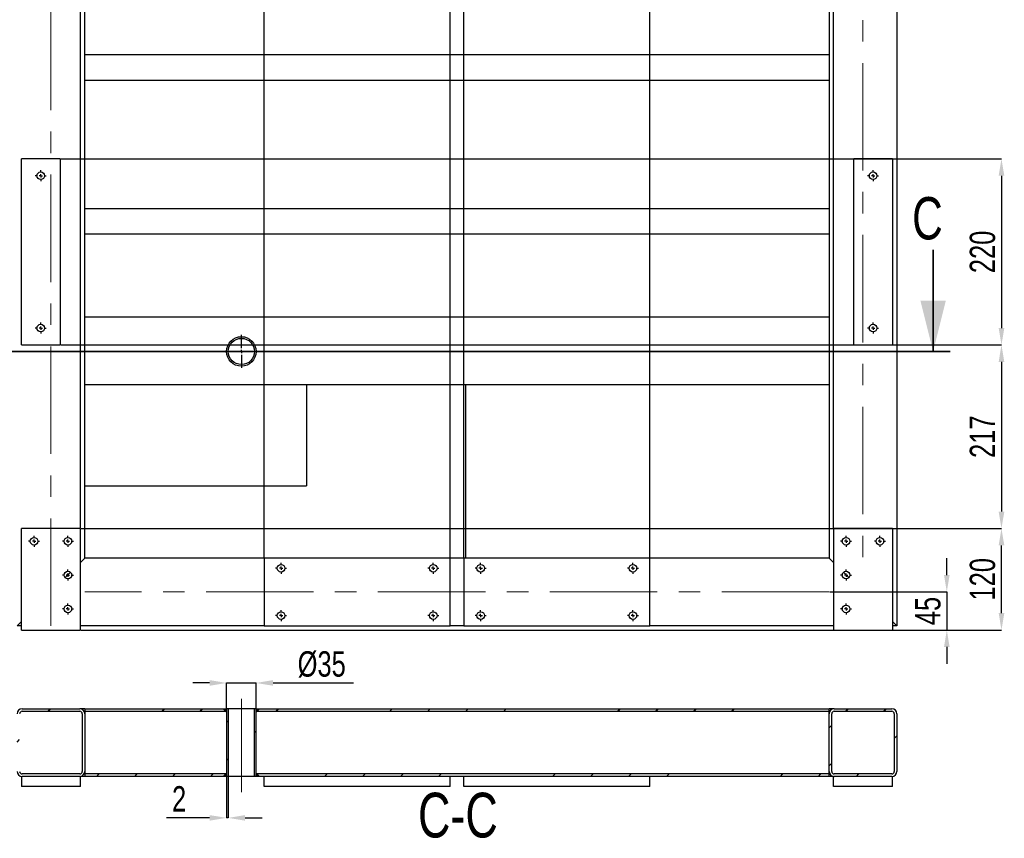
# Model space of a CAD drawing. Header units: millimetres. Extents: x 5 to 589, y 5 to 415.
# Tile 5 of 17: x 243 to 359, y 56 to 153. Entities that reach past the tile are written whole.
import ezdxf

# ---------------------------------------------------------------- set-up
doc = ezdxf.new("R2010")
doc.units = ezdxf.units.MM
doc.header["$PDSIZE"] = -1
doc.linetypes.add('CENTERX2', pattern=[20.32, 12.7, -2.54, 2.54, -2.54])
for name, color, linetype in [('COTES', 1, 'Continuous'), ('NOTES', 6, 'Continuous'), ('TRAIT-FINS', 9, 'Continuous'), ('TRAIT-MIXTES', 3, 'CENTERX2')]:
    doc.layers.add(name, color=color, linetype=linetype)
doc.layers.add('TRAIT-FORT', color=4, linetype='Continuous', lineweight=25)
doc.styles.add('SLDTEXTSTYLE0', font='TXT', dxfattribs={"width": 0.75})
doc.dimstyles.new('SLDDIMSTYLE2', dxfattribs={"dimtxt": 3, "dimasz": 2, "dimexe": 0, "dimexo": 0.0625, "dimgap": 0.75, "dimtad": 1, "dimdec": 0, "dimlfac": 10, "dimrnd": 1e-09, "dimzin": 12, "dimdsep": 46, "dimtxsty": 'SLDTEXTSTYLE0', "dimsah": 1, "dimcen": 0.09, "dimadec": 0, "dimazin": 3, "dimtfac": 1, "dimtdec": 0, "dimtofl": 0, "dimtmove": 0, "dimatfit": 3, "dimfxl": 1, "dimfrac": 2, "dimtolj": 1, "dimtzin": 12, "dimarcsym": 0})
doc.dimstyles.new('SLDDIMSTYLE6', dxfattribs={"dimtxt": 3, "dimasz": 2, "dimexe": 0, "dimexo": 0.0625, "dimgap": 0.75, "dimtad": 1, "dimdec": 0, "dimlfac": 10, "dimrnd": 1e-09, "dimzin": 12, "dimdsep": 46, "dimtxsty": 'SLDTEXTSTYLE0', "dimsah": 1, "dimcen": 0.09, "dimadec": 0, "dimazin": 3, "dimtfac": 1, "dimtdec": 0, "dimtmove": 0, "dimatfit": 0, "dimfxl": 1, "dimfrac": 2, "dimtolj": 1, "dimtzin": 12, "dimarcsym": 0})
pattern_1 = [(45, (0, 0), (-13.4704, 13.4704), []), (45, (4.49, 2e-323), (-13.4704, 13.4704), []), (45, (8.98, 4e-323), (-13.4704, 13.4704), []), (45, (13.47, 6e-323), (-13.4704, 13.4704), [])]

# ---------------------------------------------------------------- blocks, each defined once
blk = doc.blocks.new('_D_101')
at = {"layer": 'COTES', "color": 0, "lineweight": -2, "transparency": 16777216}
for p, q in [((352.13, 86.86), (352.13, 88.86)), ((338.29, 84.86), (352.13, 84.86)), ((352.13, 84.86), (352.13, 80.36)), ((345.79, 80.36), (352.13, 80.36)), ((352.13, 78.36), (352.13, 76.36))]:
    blk.add_line(p, q, dxfattribs=at)
at = {"layer": 'COTES', "color": 0, "transparency": 16777216}
for points in [[(351.8, 86.86), (352.46, 86.86), (352.13, 84.86)], [(351.8, 78.36), (352.46, 78.36), (352.13, 80.36)]]:
    blk.add_solid(points, dxfattribs=at)
at = {"layer": 'Defpoints', "color": 0, "transparency": 16777216}
for p in [(338.22, 84.86), (345.72, 80.36), (352.13, 80.36)]:
    blk.add_point(p, dxfattribs=at)
at = {"layer": 'COTES', "color": 0, "transparency": 16777216, "insert": (348.38, 82.61), "char_height": 3, "attachment_point": 2, "rotation": 90, "style": 'SLDTEXTSTYLE0'}
blk.add_mtext('\\A1;45', dxfattribs=at)
blk = doc.blocks.new('_D_104')
at = {"layer": 'COTES', "color": 0, "lineweight": -2, "transparency": 16777216}
for p, q in [((249.72, 92.43), (249.72, 373.38)), ((251.72, 373.38), (269.42, 373.38)), ((271.42, 88.93), (271.42, 373.38))]:
    blk.add_line(p, q, dxfattribs=at)
at = {"layer": 'COTES', "color": 0, "transparency": 16777216}
for points in [[(251.72, 373.71), (251.72, 373.04), (249.72, 373.38)], [(269.42, 373.71), (269.42, 373.04), (271.42, 373.38)]]:
    blk.add_solid(points, dxfattribs=at)
at = {"layer": 'Defpoints', "color": 0, "transparency": 16777216}
for p in [(271.42, 373.38), (249.72, 92.36), (271.42, 88.86)]:
    blk.add_point(p, dxfattribs=at)
at = {"layer": 'COTES', "color": 0, "transparency": 16777216, "insert": (260.57, 377.13), "char_height": 3, "attachment_point": 2, "style": 'SLDTEXTSTYLE0'}
blk.add_mtext('\\A1;217', dxfattribs=at)
blk = doc.blocks.new('_D_105')
at = {"layer": 'COTES', "color": 0, "lineweight": -2, "transparency": 16777216}
for p, q in [((271.42, 88.93), (271.42, 373.38)), ((273.42, 373.38), (291.42, 373.38)), ((293.42, 88.93), (293.42, 373.38))]:
    blk.add_line(p, q, dxfattribs=at)
at = {"layer": 'COTES', "color": 0, "transparency": 16777216}
for points in [[(273.42, 373.71), (273.42, 373.04), (271.42, 373.38)], [(291.42, 373.71), (291.42, 373.04), (293.42, 373.38)]]:
    blk.add_solid(points, dxfattribs=at)
at = {"layer": 'Defpoints', "color": 0, "transparency": 16777216}
for p in [(293.42, 373.38), (271.42, 88.86), (293.42, 88.86)]:
    blk.add_point(p, dxfattribs=at)
at = {"layer": 'COTES', "color": 0, "transparency": 16777216, "insert": (282.42, 377.13), "char_height": 3, "attachment_point": 2, "style": 'SLDTEXTSTYLE0'}
blk.add_mtext('\\A1;220', dxfattribs=at)
blk = doc.blocks.new('_D_106')
at = {"layer": 'COTES', "color": 0, "lineweight": -2, "transparency": 16777216}
for p, q in [((295.02, 88.93), (295.02, 373.38)), ((297.02, 373.38), (315.02, 373.38)), ((317.02, 88.93), (317.02, 373.38))]:
    blk.add_line(p, q, dxfattribs=at)
at = {"layer": 'COTES', "color": 0, "transparency": 16777216}
for points in [[(297.02, 373.71), (297.02, 373.04), (295.02, 373.38)], [(315.02, 373.71), (315.02, 373.04), (317.02, 373.38)]]:
    blk.add_solid(points, dxfattribs=at)
at = {"layer": 'Defpoints', "color": 0, "transparency": 16777216}
for p in [(317.02, 373.38), (295.02, 88.86), (317.02, 88.86)]:
    blk.add_point(p, dxfattribs=at)
at = {"layer": 'COTES', "color": 0, "transparency": 16777216, "insert": (306.02, 377.13), "char_height": 3, "attachment_point": 2, "style": 'SLDTEXTSTYLE0'}
blk.add_mtext('\\A1;220', dxfattribs=at)
blk = doc.blocks.new('_D_107')
at = {"layer": 'COTES', "color": 0, "lineweight": -2, "transparency": 16777216}
for p, q in [((317.02, 88.93), (317.02, 373.38)), ((336.72, 373.38), (319.02, 373.38)), ((338.72, 92.43), (338.72, 373.38))]:
    blk.add_line(p, q, dxfattribs=at)
at = {"layer": 'COTES', "color": 0, "transparency": 16777216}
for points in [[(319.02, 373.71), (319.02, 373.04), (317.02, 373.38)], [(336.72, 373.71), (336.72, 373.04), (338.72, 373.38)]]:
    blk.add_solid(points, dxfattribs=at)
at = {"layer": 'Defpoints', "color": 0, "transparency": 16777216}
for p in [(317.02, 373.38), (338.72, 92.36), (317.02, 88.86)]:
    blk.add_point(p, dxfattribs=at)
at = {"layer": 'COTES', "color": 0, "transparency": 16777216, "insert": (327.87, 377.13), "char_height": 3, "attachment_point": 2, "style": 'SLDTEXTSTYLE0'}
blk.add_mtext('\\A1;217', dxfattribs=at)
blk = doc.blocks.new('_D_115')
at = {"layer": 'COTES', "color": 0, "lineweight": -2, "transparency": 16777216}
for p, q in [((249.79, 92.36), (358.59, 92.36)), ((358.59, 82.36), (358.59, 90.36)), ((249.79, 80.36), (358.59, 80.36))]:
    blk.add_line(p, q, dxfattribs=at)
at = {"layer": 'COTES', "color": 0, "transparency": 16777216}
for points in [[(358.26, 90.36), (358.93, 90.36), (358.59, 92.36)], [(358.26, 82.36), (358.93, 82.36), (358.59, 80.36)]]:
    blk.add_solid(points, dxfattribs=at)
at = {"layer": 'Defpoints', "color": 0, "transparency": 16777216}
for p in [(249.72, 92.36), (358.59, 92.36), (249.72, 80.36)]:
    blk.add_point(p, dxfattribs=at)
at = {"layer": 'COTES', "color": 0, "transparency": 16777216, "insert": (354.84, 86.36), "char_height": 3, "attachment_point": 2, "rotation": 90, "style": 'SLDTEXTSTYLE0'}
blk.add_mtext('\\A1;120', dxfattribs=at)
blk = doc.blocks.new('_D_116')
at = {"layer": 'COTES', "color": 0, "lineweight": -2, "transparency": 16777216}
for p, q in [((247.39, 136.06), (358.59, 136.06)), ((358.59, 134.06), (358.59, 116.06)), ((247.39, 114.06), (358.59, 114.06))]:
    blk.add_line(p, q, dxfattribs=at)
at = {"layer": 'COTES', "color": 0, "transparency": 16777216}
for points in [[(358.26, 134.06), (358.93, 134.06), (358.59, 136.06)], [(358.26, 116.06), (358.93, 116.06), (358.59, 114.06)]]:
    blk.add_solid(points, dxfattribs=at)
at = {"layer": 'Defpoints', "color": 0, "transparency": 16777216}
for p in [(247.32, 136.06), (247.32, 114.06), (358.59, 114.06)]:
    blk.add_point(p, dxfattribs=at)
at = {"layer": 'COTES', "color": 0, "transparency": 16777216, "insert": (354.84, 125.06), "char_height": 3, "attachment_point": 2, "rotation": 90, "style": 'SLDTEXTSTYLE0'}
blk.add_mtext('\\A1;220', dxfattribs=at)
blk = doc.blocks.new('_D_117')
at = {"layer": 'COTES', "color": 0, "lineweight": -2, "transparency": 16777216}
for p, q in [((345.79, 114.06), (358.59, 114.06)), ((358.59, 112.06), (358.59, 94.36)), ((345.79, 92.36), (358.59, 92.36))]:
    blk.add_line(p, q, dxfattribs=at)
at = {"layer": 'COTES', "color": 0, "transparency": 16777216}
for points in [[(358.26, 112.06), (358.93, 112.06), (358.59, 114.06)], [(358.26, 94.36), (358.93, 94.36), (358.59, 92.36)]]:
    blk.add_solid(points, dxfattribs=at)
at = {"layer": 'Defpoints', "color": 0, "transparency": 16777216}
for p in [(345.72, 114.06), (345.72, 92.36), (358.59, 92.36)]:
    blk.add_point(p, dxfattribs=at)
at = {"layer": 'COTES', "color": 0, "transparency": 16777216, "insert": (354.84, 103.21), "char_height": 3, "attachment_point": 2, "rotation": 90, "style": 'SLDTEXTSTYLE0'}
blk.add_mtext('\\A1;217', dxfattribs=at)
blk = doc.blocks.new('SW_CENTERMARKSYMBOL_45')
at = {"layer": 'TRAIT-MIXTES', "color": 0}
for p, q in [((-0.4, 0), (-0.65, 0)), ((0, 0), (-0.2, 0)), ((0, 0.4), (0, 0.65)), ((0, 0), (0, 0.2)), ((0, 0), (0, -0.2)), ((0, 0), (0.2, 0)), ((0.4, 0), (0.65, 0)), ((0, -0.4), (0, -0.65))]:
    blk.add_line(p, q, dxfattribs=at)
blk = doc.blocks.new('SW_CENTERMARKSYMBOL_46')
at = {"layer": 'TRAIT-MIXTES', "color": 0}
for p, q in [((-0.4, 0), (-0.65, 0)), ((0, 0), (-0.2, 0)), ((0, 0.4), (0, 0.65)), ((0, 0), (0, 0.2)), ((0, 0), (0, -0.2)), ((0, 0), (0.2, 0)), ((0.4, 0), (0.65, 0)), ((0, -0.4), (0, -0.65))]:
    blk.add_line(p, q, dxfattribs=at)
blk = doc.blocks.new('SW_CENTERMARKSYMBOL_47')
at = {"layer": 'TRAIT-MIXTES', "color": 0}
for p, q in [((-0.4, 0), (-0.65, 0)), ((0, 0), (-0.2, 0)), ((0, 0.4), (0, 0.65)), ((0, 0), (0, 0.2)), ((0, 0), (0, -0.2)), ((0, 0), (0.2, 0)), ((0.4, 0), (0.65, 0)), ((0, -0.4), (0, -0.65))]:
    blk.add_line(p, q, dxfattribs=at)
blk = doc.blocks.new('SW_CENTERMARKSYMBOL_48')
at = {"layer": 'TRAIT-MIXTES', "color": 0}
for p, q in [((-0.4, 0), (-0.65, 0)), ((0, 0), (-0.2, 0)), ((0, 0.4), (0, 0.65)), ((0, 0), (0, 0.2)), ((0, 0), (0, -0.2)), ((0, 0), (0.2, 0)), ((0.4, 0), (0.65, 0)), ((0, -0.4), (0, -0.65))]:
    blk.add_line(p, q, dxfattribs=at)
blk = doc.blocks.new('SW_CENTERMARKSYMBOL_49')
at = {"layer": 'TRAIT-MIXTES', "color": 0}
for p, q in [((-0.4, 0), (-0.65, 0)), ((0, 0), (-0.2, 0)), ((0, 0.4), (0, 0.65)), ((0, 0), (0, 0.2)), ((0, 0), (0, -0.2)), ((0, 0), (0.2, 0)), ((0.4, 0), (0.65, 0)), ((0, -0.4), (0, -0.65))]:
    blk.add_line(p, q, dxfattribs=at)
blk = doc.blocks.new('SW_CENTERMARKSYMBOL_50')
at = {"layer": 'TRAIT-MIXTES', "color": 0}
for p, q in [((-0.4, 0), (-0.65, 0)), ((0, 0), (-0.2, 0)), ((0, 0.4), (0, 0.65)), ((0, 0), (0, 0.2)), ((0, 0), (0, -0.2)), ((0, 0), (0.2, 0)), ((0.4, 0), (0.65, 0)), ((0, -0.4), (0, -0.65))]:
    blk.add_line(p, q, dxfattribs=at)
blk = doc.blocks.new('SW_CENTERMARKSYMBOL_51')
at = {"layer": 'TRAIT-MIXTES', "color": 0}
for p, q in [((-0.4, 0), (-0.65, 0)), ((0, 0), (-0.2, 0)), ((0, 0.4), (0, 0.65)), ((0, 0), (0, 0.2)), ((0, 0), (0, -0.2)), ((0, 0), (0.2, 0)), ((0.4, 0), (0.65, 0)), ((0, -0.4), (0, -0.65))]:
    blk.add_line(p, q, dxfattribs=at)
blk = doc.blocks.new('SW_CENTERMARKSYMBOL_52')
at = {"layer": 'TRAIT-MIXTES', "color": 0}
for p, q in [((-0.4, 0), (-0.65, 0)), ((0, 0), (-0.2, 0)), ((0, 0.4), (0, 0.65)), ((0, 0), (0, 0.2)), ((0, 0), (0, -0.2)), ((0, 0), (0.2, 0)), ((0.4, 0), (0.65, 0)), ((0, -0.4), (0, -0.65))]:
    blk.add_line(p, q, dxfattribs=at)
blk = doc.blocks.new('SW_CENTERMARKSYMBOL_57')
at = {"layer": 'TRAIT-MIXTES', "color": 0}
for p, q in [((0, 0.4), (0, 1.95)), ((-0.4, 0), (-1.95, 0)), ((0, 0), (-0.2, 0)), ((0, 0), (0, 0.2)), ((0, 0), (0, -0.2)), ((0, 0), (0.2, 0)), ((0.4, 0), (1.95, 0)), ((0, -0.4), (0, -1.95))]:
    blk.add_line(p, q, dxfattribs=at)
blk = doc.blocks.new('SW_CENTERMARKSYMBOL_61')
at = {"layer": 'TRAIT-MIXTES', "color": 0}
for p, q in [((-0.4, 0), (-0.65, 0)), ((0, 0), (-0.2, 0)), ((0, 0.4), (0, 0.65)), ((0, 0), (0, 0.2)), ((0, 0), (0, -0.2)), ((0, 0), (0.2, 0)), ((0.4, 0), (0.65, 0)), ((0, -0.4), (0, -0.65))]:
    blk.add_line(p, q, dxfattribs=at)
blk = doc.blocks.new('SW_CENTERMARKSYMBOL_62')
at = {"layer": 'TRAIT-MIXTES', "color": 0}
for p, q in [((-0.4, 0), (-0.65, 0)), ((0, 0), (-0.2, 0)), ((0, 0.4), (0, 0.65)), ((0, 0), (0, 0.2)), ((0, 0), (0, -0.2)), ((0, 0), (0.2, 0)), ((0.4, 0), (0.65, 0)), ((0, -0.4), (0, -0.65))]:
    blk.add_line(p, q, dxfattribs=at)
blk = doc.blocks.new('SW_CENTERMARKSYMBOL_63')
at = {"layer": 'TRAIT-MIXTES', "color": 0}
for p, q in [((-0.4, 0), (-0.65, 0)), ((0, 0), (-0.2, 0)), ((0, 0.4), (0, 0.65)), ((0, 0), (0, 0.2)), ((0, 0), (0, -0.2)), ((0, 0), (0.2, 0)), ((0.4, 0), (0.65, 0)), ((0, -0.4), (0, -0.65))]:
    blk.add_line(p, q, dxfattribs=at)
blk = doc.blocks.new('SW_CENTERMARKSYMBOL_64')
at = {"layer": 'TRAIT-MIXTES', "color": 0}
for p, q in [((-0.4, 0), (-0.65, 0)), ((0, 0), (-0.2, 0)), ((0, 0.4), (0, 0.65)), ((0, 0), (0, 0.2)), ((0, 0), (0, -0.2)), ((0, 0), (0.2, 0)), ((0.4, 0), (0.65, 0)), ((0, -0.4), (0, -0.65))]:
    blk.add_line(p, q, dxfattribs=at)
blk = doc.blocks.new('SW_CENTERMARKSYMBOL_81')
at = {"layer": 'TRAIT-MIXTES', "color": 0}
for p, q in [((-0.4, 0), (-0.65, 0)), ((0, 0), (-0.2, 0)), ((0, 0.4), (0, 0.65)), ((0, 0), (0, 0.2)), ((0, 0), (0, -0.2)), ((0, 0), (0.2, 0)), ((0.4, 0), (0.65, 0)), ((0, -0.4), (0, -0.65))]:
    blk.add_line(p, q, dxfattribs=at)
blk = doc.blocks.new('SW_CENTERMARKSYMBOL_82')
at = {"layer": 'TRAIT-MIXTES', "color": 0}
for p, q in [((-0.4, 0), (-0.65, 0)), ((0, 0), (-0.2, 0)), ((0, 0.4), (0, 0.65)), ((0, 0), (0, 0.2)), ((0, 0), (0, -0.2)), ((0, 0), (0.2, 0)), ((0.4, 0), (0.65, 0)), ((0, -0.4), (0, -0.65))]:
    blk.add_line(p, q, dxfattribs=at)
blk = doc.blocks.new('SW_CENTERMARKSYMBOL_85')
at = {"layer": 'TRAIT-MIXTES', "color": 0}
for p, q in [((-0.4, 0), (-0.65, 0)), ((0, 0), (-0.2, 0)), ((0, 0.4), (0, 0.65)), ((0, 0), (0, 0.2)), ((0, 0), (0, -0.2)), ((0, 0), (0.2, 0)), ((0.4, 0), (0.65, 0)), ((0, -0.4), (0, -0.65))]:
    blk.add_line(p, q, dxfattribs=at)
blk = doc.blocks.new('SW_CENTERMARKSYMBOL_86')
at = {"layer": 'TRAIT-MIXTES', "color": 0}
for p, q in [((-0.4, 0), (-0.65, 0)), ((0, 0), (-0.2, 0)), ((0, 0.4), (0, 0.65)), ((0, 0), (0, 0.2)), ((0, 0), (0, -0.2)), ((0, 0), (0.2, 0)), ((0.4, 0), (0.65, 0)), ((0, -0.4), (0, -0.65))]:
    blk.add_line(p, q, dxfattribs=at)
blk = doc.blocks.new('SW_CENTERMARKSYMBOL_87')
at = {"layer": 'TRAIT-MIXTES', "color": 0}
for p, q in [((-0.4, 0), (-0.65, 0)), ((0, 0), (-0.2, 0)), ((0, 0.4), (0, 0.65)), ((0, 0), (0, 0.2)), ((0, 0), (0, -0.2)), ((0, 0), (0.2, 0)), ((0.4, 0), (0.65, 0)), ((0, -0.4), (0, -0.65))]:
    blk.add_line(p, q, dxfattribs=at)
blk = doc.blocks.new('SW_CENTERMARKSYMBOL_88')
at = {"layer": 'TRAIT-MIXTES', "color": 0}
for p, q in [((-0.4, 0), (-0.65, 0)), ((0, 0), (-0.2, 0)), ((0, 0.4), (0, 0.65)), ((0, 0), (0, 0.2)), ((0, 0), (0, -0.2)), ((0, 0), (0.2, 0)), ((0.4, 0), (0.65, 0)), ((0, -0.4), (0, -0.65))]:
    blk.add_line(p, q, dxfattribs=at)
blk = doc.blocks.new('SW_CENTERMARKSYMBOL_101')
at = {"layer": 'TRAIT-MIXTES', "color": 0}
for p, q in [((-0.4, 0), (-0.65, 0)), ((0, 0), (-0.2, 0)), ((0, 0.4), (0, 0.65)), ((0, 0), (0, 0.2)), ((0, 0), (0, -0.2)), ((0, 0), (0.2, 0)), ((0.4, 0), (0.65, 0)), ((0, -0.4), (0, -0.65))]:
    blk.add_line(p, q, dxfattribs=at)
blk = doc.blocks.new('SW_CENTERMARKSYMBOL_102')
at = {"layer": 'TRAIT-MIXTES', "color": 0}
for p, q in [((-0.4, 0), (-0.65, 0)), ((0, 0), (-0.2, 0)), ((0, 0.4), (0, 0.65)), ((0, 0), (0, 0.2)), ((0, 0), (0, -0.2)), ((0, 0), (0.2, 0)), ((0.4, 0), (0.65, 0)), ((0, -0.4), (0, -0.65))]:
    blk.add_line(p, q, dxfattribs=at)
blk = doc.blocks.new('_D_122')
at = {"layer": 'COTES', "color": 0, "lineweight": -2, "transparency": 16777216}
for p, q in [((264.98, 74.1), (262.98, 74.1)), ((266.98, 71.11), (266.98, 74.1)), ((266.98, 74.1), (270.48, 74.1)), ((270.48, 71.11), (270.48, 74.1)), ((272.48, 74.1), (281.98, 74.1))]:
    blk.add_line(p, q, dxfattribs=at)
at = {"layer": 'COTES', "color": 0, "transparency": 16777216}
for points in [[(264.98, 74.44), (264.98, 73.77), (266.98, 74.1)], [(272.48, 74.44), (272.48, 73.77), (270.48, 74.1)]]:
    blk.add_solid(points, dxfattribs=at)
at = {"layer": 'Defpoints', "color": 0, "transparency": 16777216}
for p in [(270.48, 74.1), (266.98, 71.05), (270.48, 71.05)]:
    blk.add_point(p, dxfattribs=at)
at = {"layer": 'COTES', "color": 0, "transparency": 16777216, "insert": (278.23, 77.85), "char_height": 3, "attachment_point": 2, "style": 'SLDTEXTSTYLE0'}
blk.add_mtext('\\A1;%%c35', dxfattribs=at)
blk = doc.blocks.new('_D_123')
at = {"layer": 'COTES', "color": 0, "lineweight": -2, "transparency": 16777216}
for p, q in [((266.98, 62.99), (266.98, 58.15)), ((267.18, 62.99), (267.18, 58.15)), ((264.98, 58.15), (259.87, 58.15)), ((267.18, 58.15), (266.98, 58.15)), ((269.18, 58.15), (271.18, 58.15))]:
    blk.add_line(p, q, dxfattribs=at)
at = {"layer": 'COTES', "color": 0, "transparency": 16777216}
for points in [[(264.98, 58.48), (264.98, 57.82), (266.98, 58.15)], [(269.18, 58.48), (269.18, 57.82), (267.18, 58.15)]]:
    blk.add_solid(points, dxfattribs=at)
at = {"layer": 'Defpoints', "color": 0, "transparency": 16777216}
for p in [(266.98, 63.05), (267.18, 63.05), (266.98, 58.15)]:
    blk.add_point(p, dxfattribs=at)
at = {"layer": 'COTES', "color": 0, "transparency": 16777216, "insert": (261.37, 61.9), "char_height": 3, "attachment_point": 2, "style": 'SLDTEXTSTYLE0'}
blk.add_mtext('\\A1;2', dxfattribs=at)

msp = doc.modelspace()

# ---------------------------------------------------------------- hatches: boundary and pattern name
at = {"layer": 'TRAIT-FINS'}
h = msp.add_hatch(dxfattribs=at)
h.set_pattern_fill('DIN 201 ACIER ET FONTE', color=256, style=0, pattern_type=2)
h.set_pattern_definition(pattern_1)
edge = h.paths.add_edge_path(flags=0)
edge.add_line((242.82, 63.05), (249.62, 63.05))
edge.add_arc((249.62, 63.65), 0.6, 270, 360)
edge.add_line((250.22, 63.65), (250.22, 70.45))
edge.add_arc((249.62, 70.45), 0.6, 0, 90)
edge.add_line((249.62, 71.05), (242.82, 71.05))
edge.add_arc((242.82, 70.45), 0.6, 90, 180)
edge.add_line((242.22, 70.45), (242.22, 63.65))
edge.add_arc((242.82, 63.65), 0.6, 180, 270)
edge = h.paths.add_edge_path(flags=0)
edge.add_arc((249.62, 70.45), 0.3, 0, 90, ccw=False)
edge.add_line((249.92, 70.45), (249.92, 63.65))
edge.add_arc((249.62, 63.65), 0.3, -90, 0, ccw=False)
edge.add_line((249.62, 63.35), (242.82, 63.35))
edge.add_arc((242.82, 63.65), 0.3, 180, 270, ccw=False)
edge.add_line((242.52, 63.65), (242.52, 70.45))
edge.add_arc((242.82, 70.45), 0.3, 90, 180, ccw=False)
edge.add_line((242.82, 70.75), (249.62, 70.75))
h = msp.add_hatch(dxfattribs=at)
h.set_pattern_fill('DIN 201 ACIER ET FONTE', color=256, style=0, pattern_type=2)
h.set_pattern_definition(pattern_1)
h.paths.add_polyline_path([(266.98, 71.05), (250.22, 71.05), (250.22, 70.75), (266.98, 70.75)], flags=0)
h = msp.add_hatch(dxfattribs=at)
h.set_pattern_fill('DIN 201 ACIER ET FONTE', color=256, style=0, pattern_type=2)
h.set_pattern_definition(pattern_1)
h.paths.add_polyline_path([(267.18, 71.05), (266.98, 71.05), (266.98, 63.05), (267.18, 63.05)], flags=0)
h = msp.add_hatch(dxfattribs=at)
h.set_pattern_fill('DIN 201 ACIER ET FONTE', color=256, style=0, pattern_type=2)
h.set_pattern_definition(pattern_1)
h.paths.add_polyline_path([(270.28, 63.05), (270.48, 63.05), (270.48, 71.05), (270.28, 71.05)], flags=0)
h = msp.add_hatch(dxfattribs=at)
h.set_pattern_fill('DIN 201 ACIER ET FONTE', color=256, style=0, pattern_type=2)
h.set_pattern_definition(pattern_1)
h.paths.add_polyline_path([(270.48, 70.75), (338.22, 70.75), (338.22, 71.05), (270.48, 71.05)], flags=0)
h = msp.add_hatch(dxfattribs=at)
h.set_pattern_fill('DIN 201 ACIER ET FONTE', color=256, style=0, pattern_type=2)
h.set_pattern_definition(pattern_1)
edge = h.paths.add_edge_path(flags=0)
edge.add_arc((338.82, 63.65), 0.6, 180, 270)
edge.add_line((338.82, 63.05), (345.62, 63.05))
edge.add_arc((345.62, 63.65), 0.6, 270, 360)
edge.add_line((346.22, 63.65), (346.22, 70.45))
edge.add_arc((345.62, 70.45), 0.6, 0, 90)
edge.add_line((345.62, 71.05), (338.82, 71.05))
edge.add_arc((338.82, 70.45), 0.6, 90, 180)
edge.add_line((338.22, 70.45), (338.22, 63.65))
edge = h.paths.add_edge_path(flags=0)
edge.add_line((345.62, 63.35), (338.82, 63.35))
edge.add_arc((338.82, 63.65), 0.3, 180, 270, ccw=False)
edge.add_line((338.52, 63.65), (338.52, 70.45))
edge.add_arc((338.82, 70.45), 0.3, 90, 180, ccw=False)
edge.add_line((338.82, 70.75), (345.62, 70.75))
edge.add_arc((345.62, 70.45), 0.3, 0, 90, ccw=False)
edge.add_line((345.92, 70.45), (345.92, 63.65))
edge.add_arc((345.62, 63.65), 0.3, -90, 0, ccw=False)
h = msp.add_hatch(dxfattribs=at)
h.set_pattern_fill('DIN 201 ACIER ET FONTE', color=256, style=0, pattern_type=2)
h.set_pattern_definition(pattern_1)
h.paths.add_polyline_path([(266.98, 63.35), (250.22, 63.35), (250.22, 63.05), (266.98, 63.05)], flags=0)
h = msp.add_hatch(dxfattribs=at)
h.set_pattern_fill('DIN 201 ACIER ET FONTE', color=256, style=0, pattern_type=2)
h.set_pattern_definition(pattern_1)
h.paths.add_polyline_path([(270.48, 63.05), (338.22, 63.05), (338.22, 63.35), (270.48, 63.35)], flags=0)

# ---------------------------------------------------------------- linework, layer by layer
at = {"lineweight": 35}
for p, q in [((350.51, 125.29), (350.51, 113.29)), ((352.51, 113.29), (236.84, 113.29))]:
    msp.add_line(p, q, dxfattribs=at)
at = {"lineweight": 18}
for p, q in [((266.58, 71.05), (266.98, 70.65)), ((270.48, 70.65), (270.88, 71.05)), ((266.58, 63.05), (266.98, 63.45)), ((270.88, 63.05), (270.48, 63.45))]:
    msp.add_line(p, q, dxfattribs=at)
at = {"lineweight": 35}
msp.add_solid([(350.51, 113.29), (352.01, 119.29), (349.01, 119.29)], dxfattribs=at)
at = {"lineweight": 18}
for points in [[(266.58, 71.05), (266.98, 71.05), (266.98, 70.65)], [(270.48, 70.65), (270.48, 71.05), (270.88, 71.05)], [(266.58, 63.05), (266.98, 63.05), (266.98, 63.45)], [(270.88, 63.05), (270.48, 63.05), (270.48, 63.45)]]:
    msp.add_solid(points, dxfattribs=at)
at = {"layer": 'TRAIT-FORT', "lineweight": 25}
for p, q in [((346.22, 367.86), (346.22, 80.86)), ((250.22, 117.36), (250.22, 218.36)), ((338.22, 218.36), (338.22, 117.36)), ((250.22, 148.38), (338.22, 148.38)), ((250.22, 145.38), (338.22, 145.38)), ((242.72, 114.06), (242.72, 136.06)), ((247.32, 136.06), (242.72, 136.06)), ((247.32, 136.06), (247.32, 114.06)), ((341.12, 114.06), (341.12, 136.06)), ((345.72, 136.06), (341.12, 136.06)), ((345.72, 136.06), (345.72, 114.06)), ((250.22, 130.21), (338.22, 130.21)), ((250.22, 127.21), (338.22, 127.21)), ((338.22, 117.36), (250.22, 117.36)), ((250.22, 116.76), (250.22, 117.36)), ((250.22, 109.96), (250.22, 116.76)), ((338.22, 117.36), (338.22, 116.76)), ((338.22, 116.76), (338.22, 109.96)), ((242.72, 114.06), (247.32, 114.06)), ((341.12, 114.06), (345.72, 114.06)), ((250.22, 109.36), (250.22, 109.96)), ((338.22, 109.96), (338.22, 109.36)), ((250.22, 88.86), (250.22, 109.36)), ((338.22, 109.36), (250.22, 109.36)), ((276.44, 109.36), (276.44, 97.42)), ((295.22, 109.36), (295.22, 88.86)), ((338.22, 109.36), (338.22, 88.86)), ((250.22, 97.42), (276.44, 97.42)), ((249.72, 92.36), (242.72, 92.36)), ((242.72, 80.36), (242.72, 92.36)), ((249.72, 80.36), (249.72, 92.36)), ((345.72, 92.36), (338.72, 92.36)), ((338.72, 92.36), (338.72, 80.36)), ((345.72, 92.36), (345.72, 80.36)), ((249.72, 88.36), (250.22, 88.86)), ((250.22, 88.86), (249.72, 88.36)), ((271.42, 88.86), (250.22, 88.86)), ((293.42, 88.86), (271.42, 88.86)), ((271.42, 88.86), (271.42, 80.86)), ((293.42, 80.86), (293.42, 88.86)), ((295.02, 88.86), (293.42, 88.86)), ((317.02, 88.86), (295.02, 88.86)), ((295.02, 88.86), (295.02, 80.86)), ((317.02, 80.86), (317.02, 88.86)), ((338.22, 88.86), (317.02, 88.86)), ((338.22, 88.86), (338.72, 88.36)), ((338.72, 88.36), (338.22, 88.86)), ((247.91, 86.55), (248.54, 87.18)), ((339.91, 87.18), (340.54, 86.55)), ((242.22, 80.86), (242.72, 81.36)), ((242.72, 81.36), (242.22, 80.86)), ((242.72, 80.86), (242.22, 80.86)), ((242.72, 80.36), (249.72, 80.36)), ((271.42, 80.86), (249.72, 80.86)), ((271.42, 80.86), (293.42, 80.86)), ((295.02, 80.86), (293.42, 80.86)), ((295.02, 80.86), (317.02, 80.86)), ((338.72, 80.86), (317.02, 80.86)), ((338.72, 80.36), (345.72, 80.36)), ((345.72, 81.36), (346.22, 80.86)), ((346.22, 80.86), (345.72, 81.36)), ((346.22, 80.86), (345.72, 80.86)), ((242.82, 71.05), (249.62, 71.05)), ((250.22, 71.05), (249.62, 71.05)), ((250.22, 71.05), (250.22, 70.75)), ((250.22, 71.05), (266.98, 71.05)), ((266.98, 71.05), (266.98, 63.05)), ((267.18, 71.05), (266.98, 71.05)), ((266.98, 71.05), (266.98, 70.75)), ((267.18, 71.05), (267.18, 63.05)), ((270.28, 71.05), (267.18, 71.05)), ((270.28, 63.05), (270.28, 71.05)), ((270.48, 71.05), (270.28, 71.05)), ((270.48, 63.05), (270.48, 71.05)), ((270.48, 70.75), (270.48, 71.05)), ((270.48, 71.05), (338.22, 71.05)), ((338.22, 70.75), (338.22, 71.05)), ((338.82, 71.05), (338.22, 71.05)), ((338.82, 71.05), (345.62, 71.05)), ((242.82, 70.75), (249.62, 70.75)), ((249.92, 70.45), (249.92, 63.65)), ((250.22, 70.75), (266.98, 70.75)), ((250.22, 70.75), (250.22, 70.45)), ((250.22, 70.45), (250.22, 63.65)), ((270.48, 70.75), (338.22, 70.75)), ((338.22, 70.45), (338.22, 70.75)), ((338.22, 63.65), (338.22, 70.45)), ((338.52, 63.65), (338.52, 70.45)), ((338.82, 70.75), (345.62, 70.75)), ((345.92, 70.45), (345.92, 63.65)), ((346.22, 70.45), (346.22, 63.65)), ((242.72, 63.05), (242.72, 61.85)), ((249.62, 63.35), (242.82, 63.35)), ((249.62, 63.05), (242.82, 63.05)), ((249.72, 61.85), (249.72, 63.05)), ((250.22, 63.05), (249.72, 63.05)), ((250.22, 63.65), (250.22, 63.35)), ((266.98, 63.35), (250.22, 63.35)), ((250.22, 63.35), (250.22, 63.05)), ((266.98, 63.05), (250.22, 63.05)), ((266.98, 63.35), (266.98, 63.05)), ((267.18, 63.05), (266.98, 63.05)), ((270.28, 63.05), (267.18, 63.05)), ((270.48, 63.05), (270.28, 63.05)), ((270.48, 63.05), (270.48, 63.35)), ((338.22, 63.35), (270.48, 63.35)), ((338.22, 63.05), (270.48, 63.05)), ((271.42, 61.85), (271.42, 63.05)), ((293.42, 61.85), (293.42, 63.05)), ((295.02, 61.85), (295.02, 63.05)), ((317.02, 61.85), (317.02, 63.05)), ((338.22, 63.35), (338.22, 63.65)), ((338.22, 63.05), (338.22, 63.35)), ((338.72, 63.05), (338.22, 63.05)), ((338.72, 61.85), (338.72, 63.05)), ((345.62, 63.35), (338.82, 63.35)), ((345.62, 63.05), (338.82, 63.05)), ((345.72, 61.85), (345.72, 63.05)), ((249.72, 61.85), (242.72, 61.85)), ((293.42, 61.85), (271.42, 61.85)), ((317.02, 61.85), (295.02, 61.85)), ((345.72, 61.85), (338.72, 61.85))]:
    msp.add_line(p, q, dxfattribs=at)
for centre, radius in [((245.02, 134.06), 0.45), ((343.42, 134.06), 0.45), ((245.02, 116.06), 0.45), ((343.42, 116.06), 0.45), ((268.73, 113.29), 1.75), ((268.73, 113.29), 1.55), ((244.22, 90.86), 0.45), ((248.22, 90.86), 0.45), ((340.22, 90.86), 0.45), ((344.22, 90.86), 0.45), ((248.22, 86.86), 0.45), ((273.42, 87.66), 0.45), ((291.42, 87.66), 0.45), ((297.02, 87.66), 0.45), ((315.02, 87.66), 0.45), ((340.22, 86.86), 0.45), ((248.22, 82.86), 0.45), ((340.22, 82.86), 0.45), ((273.42, 82.06), 0.45), ((291.42, 82.06), 0.45), ((297.02, 82.06), 0.45), ((315.02, 82.06), 0.45)]:
    msp.add_circle(centre, radius, dxfattribs=at)
for centre, radius, start, end in [((242.82, 70.45), 0.6, 90, 180), ((249.62, 70.45), 0.6, 360, 90), ((338.82, 70.45), 0.6, 90, 180), ((345.62, 70.45), 0.6, 0, 90), ((242.82, 70.45), 0.3, 90, 180), ((249.62, 70.45), 0.3, 360, 90), ((338.82, 70.45), 0.3, 90, 180), ((345.62, 70.45), 0.3, 0, 90), ((242.82, 63.65), 0.6, 180, 270), ((242.82, 63.65), 0.3, 180, 270), ((249.62, 63.65), 0.6, 270, 360), ((249.62, 63.65), 0.3, 270, 0), ((338.82, 63.65), 0.6, 180, 270), ((338.82, 63.65), 0.3, 180, 270), ((345.62, 63.65), 0.6, 270, 0), ((345.62, 63.65), 0.3, 270, 0)]:
    msp.add_arc(centre, radius, start, end, dxfattribs=at)
at = {"layer": 'TRAIT-MIXTES', "lineweight": 18}
for p, q in [((246.22, 80.86), (246.22, 370.91)), ((342.22, 370.91), (342.22, 88.86)), ((338.22, 84.86), (250.22, 84.86)), ((268.73, 72.24), (268.73, 61.2))]:
    msp.add_line(p, q, dxfattribs=at)

# ---------------------------------------------------------------- block references
at = {"layer": 'TRAIT-MIXTES'}
for name, p in [('SW_CENTERMARKSYMBOL_82', (245.02, 134.06)), ('SW_CENTERMARKSYMBOL_102', (343.42, 134.06)), ('SW_CENTERMARKSYMBOL_81', (245.02, 116.06)), ('SW_CENTERMARKSYMBOL_101', (343.42, 116.06)), ('SW_CENTERMARKSYMBOL_57', (268.73, 113.29)), ('SW_CENTERMARKSYMBOL_88', (244.22, 90.86)), ('SW_CENTERMARKSYMBOL_87', (248.22, 90.86)), ('SW_CENTERMARKSYMBOL_64', (340.22, 90.86)), ('SW_CENTERMARKSYMBOL_63', (344.22, 90.86)), ('SW_CENTERMARKSYMBOL_85', (248.22, 86.86)), ('SW_CENTERMARKSYMBOL_51', (273.42, 87.66)), ('SW_CENTERMARKSYMBOL_50', (291.42, 87.66)), ('SW_CENTERMARKSYMBOL_47', (297.02, 87.66)), ('SW_CENTERMARKSYMBOL_46', (315.02, 87.66)), ('SW_CENTERMARKSYMBOL_61', (340.22, 86.86)), ('SW_CENTERMARKSYMBOL_86', (248.22, 82.86)), ('SW_CENTERMARKSYMBOL_52', (273.42, 82.06)), ('SW_CENTERMARKSYMBOL_49', (291.42, 82.06)), ('SW_CENTERMARKSYMBOL_48', (297.02, 82.06)), ('SW_CENTERMARKSYMBOL_45', (315.02, 82.06)), ('SW_CENTERMARKSYMBOL_62', (340.22, 82.86))]:
    msp.add_blockref(name, p, dxfattribs=at)

# ---------------------------------------------------------------- texts
at = {"insert": (348.03, 131.54), "char_height": 5, "attachment_point": 1, "style": 'SLDTEXTSTYLE0'}
msp.add_mtext('C', dxfattribs=at)
at = {"layer": 'NOTES', "insert": (294.33, 61.12), "char_height": 5.292, "attachment_point": 2, "style": 'SLDTEXTSTYLE0'}
msp.add_mtext('C-C', dxfattribs=at)

# ---------------------------------------------------------------- dimensions: what is measured, and where the dimension line sits
at = {"layer": 'COTES'}
for base, p1, p2, dimstyle, picture, middle in [((271.42, 373.38), (249.72, 92.36), (271.42, 88.86), 'SLDDIMSTYLE2', '_D_104', (260.57, 373.38)), ((293.42, 373.38), (271.42, 88.86), (293.42, 88.86), 'SLDDIMSTYLE2', '_D_105', (282.42, 373.38)), ((317.02, 373.38), (295.02, 88.86), (317.02, 88.86), 'SLDDIMSTYLE2', '_D_106', (306.02, 373.38)), ((317.02, 373.38), (338.72, 92.36), (317.02, 88.86), 'SLDDIMSTYLE2', '_D_107', (327.87, 373.38)), ((266.98, 58.15), (267.18, 63.05), (266.98, 63.05), 'SLDDIMSTYLE6', '_D_123', (261.37, 58.15))]:
    dim = msp.add_linear_dim(base=base, p1=p1, p2=p2, dimstyle=dimstyle, dxfattribs=at)
    dim.commit()
    dim.dimension.update_dxf_attribs({"geometry": picture, "text_midpoint": middle, "dimtype": 160})
for base, p1, p2, dimstyle, picture, middle in [((358.59, 114.06), (247.32, 136.06), (247.32, 114.06), 'SLDDIMSTYLE2', '_D_116', (358.59, 125.06)), ((358.59, 92.36), (345.72, 114.06), (345.72, 92.36), 'SLDDIMSTYLE2', '_D_117', (358.59, 103.21)), ((358.59, 92.36), (249.72, 80.36), (249.72, 92.36), 'SLDDIMSTYLE6', '_D_115', (358.59, 86.36)), ((352.13, 80.36), (338.22, 84.86), (345.72, 80.36), 'SLDDIMSTYLE6', '_D_101', (352.13, 82.61))]:
    dim = msp.add_linear_dim(base=base, p1=p1, p2=p2, angle=90, dimstyle=dimstyle, dxfattribs=at)
    dim.commit()
    dim.dimension.update_dxf_attribs({"geometry": picture, "text_midpoint": middle, "dimtype": 160})
dim = msp.add_linear_dim(base=(270.48, 74.1), p1=(266.98, 71.05), p2=(270.48, 71.05), angle=0, text='%%c<>', dimstyle='SLDDIMSTYLE6', dxfattribs=at)
dim.commit()
dim.dimension.update_dxf_attribs({"geometry": '_D_122', "text_midpoint": (278.23, 74.1), "dimtype": 160})

doc.saveas('drawing.dxf')
